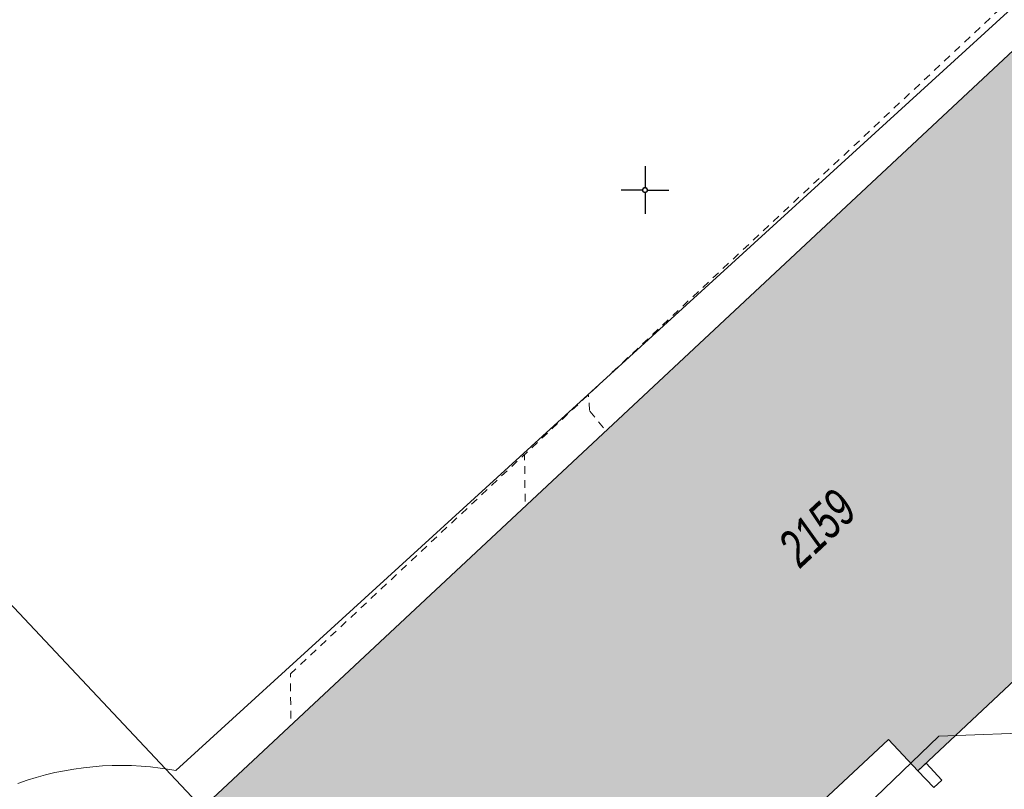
# Model space of a CAD drawing. Header units: metres. Extents: x 2695560 to 2696939, y 1260529 to 1262050.
# Tile 143 of 256: x 2695660 to 2695685, y 1261009 to 1261029. Entities that reach past the tile are written whole.
import ezdxf

# ---------------------------------------------------------------- set-up
doc = ezdxf.new("R2010")
doc.units = ezdxf.units.M
doc.linetypes.add('AUSGEZOGEN', pattern=[0])
doc.linetypes.add('VERDECKT2_S2', pattern=[0.36, 0.2, -0.16])
for name, color, linetype in [('XR$1$AV_Flächen (EO)', 7, 'AUSGEZOGEN'), ('XR$1$AV_Gebäudeflächen (BB)', 7, 'AUSGEZOGEN'), ('XR$1$AV_Koordinatennetzpunkte', 7, 'AUSGEZOGEN'), ('XR$1$AV_Linien (BB)', 7, 'AUSGEZOGEN'), ('XR$1$AV_Versicherung-Nr.', 7, 'AUSGEZOGEN'), ('XR$1$RP_Abstandslinie', 7, 'AUSGEZOGEN')]:
    doc.layers.add(name, color=color, linetype=linetype)
doc.layers.add('XR$2$ABW-Linie-R-ungenau', color=4, linetype='VERDECKT2_S2', lineweight=18)
doc.layers.add('XR$2$KOM-Linie-U-genau', color=91, linetype='AUSGEZOGEN', lineweight=18)
doc.styles.add('ARIAL', font='arial.ttf')

# ---------------------------------------------------------------- blocks, each defined once
blk = doc.blocks.new('BAV2041')
at = {"color": 7, "transparency": 33554687}
for p, q in [((0, 0.5), (0, 0.05)), ((-0.05, 0), (-0.5, 0)), ((0.05, 0), (0.5, 0)), ((0, -0.05), (0, -0.5))]:
    blk.add_line(p, q, dxfattribs=at)
blk.add_circle((0, 0), 0.05, dxfattribs=at)
for start, end in [(90, 270), (270, 90)]:
    blk.add_arc((0, 0), 0.05, start, end, dxfattribs=at)

msp = doc.modelspace()

# ---------------------------------------------------------------- hatches: boundary and pattern name
at = {"layer": 'XR$1$AV_Gebäudeflächen (BB)', "true_color": 0xd2d2d2, "transparency": 33554687}
msp.add_hatch(color=254, dxfattribs=at).paths.add_polyline_path([(2695692.735, 1261027.19), (2695688.763, 1261031.437), (2695664.549, 1261008.797), (2695671.998, 1261000.819), (2695682.329, 1261010.461), (2695683.094, 1261009.645), (2695694.345, 1261020.205), (2695690.107, 1261024.728)])

# ---------------------------------------------------------------- linework, layer by layer
at = {"layer": 'XR$1$AV_Flächen (EO)', "color": 7, "linetype": 'AUSGEZOGEN', "transparency": 33554687}
msp.add_lwpolyline([(2695683.506, 1261009.207), (2695683.717, 1261009.405), (2695683.307, 1261009.842), (2695683.094, 1261009.645), (2695683.506, 1261009.207)], close=True, dxfattribs=at)
at = {"layer": 'XR$1$AV_Linien (BB)', "color": 7, "linetype": 'AUSGEZOGEN', "transparency": 33554687}
msp.add_lwpolyline([(2695692.735, 1261027.19), (2695688.763, 1261031.437), (2695664.549, 1261008.797), (2695671.998, 1261000.819), (2695682.329, 1261010.461), (2695683.094, 1261009.645), (2695694.345, 1261020.205), (2695690.107, 1261024.728), (2695692.735, 1261027.19)], close=True, dxfattribs=at)
at = {"layer": 'XR$1$RP_Abstandslinie', "color": 7, "linetype": 'AUSGEZOGEN', "transparency": 33554687}
msp.add_lwpolyline([(2695611.545, 1261064.909), (2695620.41, 1261055.48), (2695650.34, 1261023.64), (2695679.97, 1260992.12)], dxfattribs=at)
at = {"layer": 'XR$2$ABW-Linie-R-ungenau', "linetype": 'VERDECKT2_S2', "transparency": 33554687}
msp.add_line((2695672.842, 1261016.677), (2695672.824, 1261017.887), dxfattribs=at)
for points in [[(2695666.725, 1261011.007), (2695666.712, 1261012.174), (2695689.352, 1261033.398)], [(2695674.884, 1261018.599), (2695674.521, 1261019.051), (2695674.496, 1261019.451)]]:
    msp.add_lwpolyline(points, dxfattribs=at)
at = {"layer": 'XR$2$KOM-Linie-U-genau', "linetype": 'AUSGEZOGEN', "transparency": 33554687}
for points in [[(2695659.6, 1261009.318), (2695659.837, 1261009.399), (2695660.077, 1261009.473), (2695660.32, 1261009.539), (2695660.564, 1261009.598), (2695660.81, 1261009.648), (2695661.058, 1261009.691), (2695661.307, 1261009.726), (2695661.557, 1261009.753), (2695661.807, 1261009.771), (2695662.058, 1261009.782), (2695662.31, 1261009.785), (2695662.561, 1261009.78), (2695662.812, 1261009.767), (2695663.062, 1261009.746), (2695663.312, 1261009.717), (2695663.56, 1261009.68), (2695663.722, 1261009.652), (2695686.915, 1261030.813)], [(2695686.453, 1261010.654), (2695683.637, 1261010.552), (2695668.951, 1260996.393), (2695658.864, 1260983.531), (2695641.423, 1260967.308)]]:
    msp.add_lwpolyline(points, dxfattribs=at)

# ---------------------------------------------------------------- block references
at = {"layer": 'XR$1$AV_Koordinatennetzpunkte', "color": 7, "linetype": 'AUSGEZOGEN', "lineweight": -3, "transparency": 33554687, "xscale": 1.25, "yscale": 1.25}
msp.add_blockref('BAV2041', (2695675.97, 1261024.81), dxfattribs=at)

# ---------------------------------------------------------------- texts
at = {"layer": 'XR$1$AV_Versicherung-Nr.', "color": 7, "transparency": 33554687, "insert": (2695680.467, 1261015.989), "char_height": 0.96842, "width": 2.45636, "attachment_point": 5, "rotation": 43.1127, "style": 'ARIAL'}
msp.add_mtext('\\A1;{\\fArial|i1|b0;\\H0.968418;\\W0.700000;\\C7;2159}\\P', dxfattribs=at)

doc.saveas('drawing.dxf')
